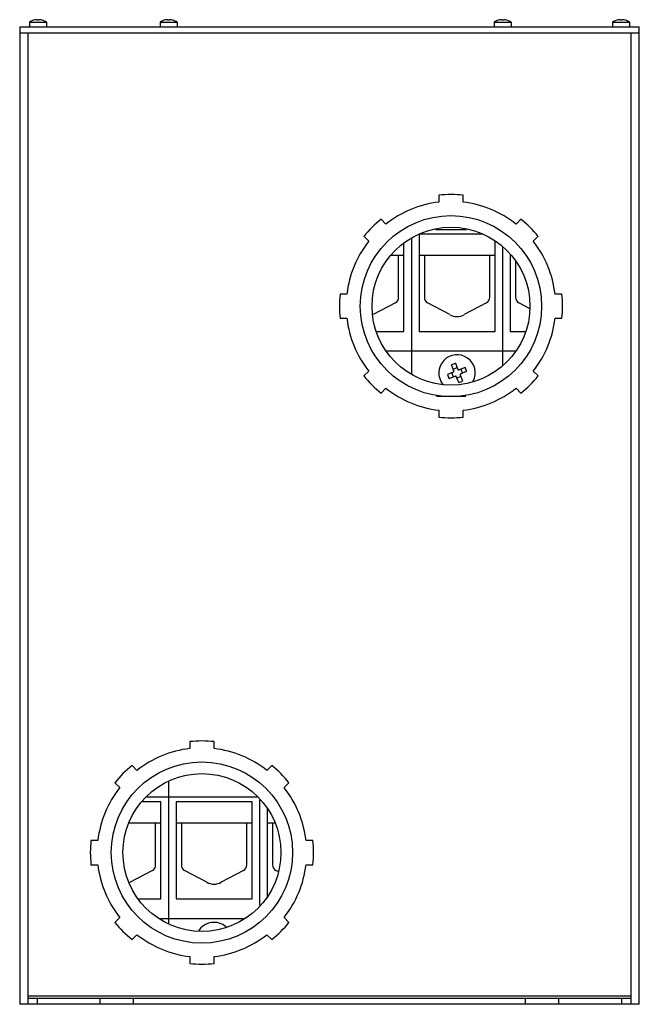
# Model space of a CAD drawing. Header units: millimetres. Extents: x 38 to 242, y 32 to 356.
import ezdxf

# ---------------------------------------------------------------- set-up
doc = ezdxf.new("R2010")
doc.units = ezdxf.units.MM
doc.header["$LTSCALE"] = 25.329524
doc.layers.get('0').update_dxf_attribs({"linetype": 'CONTINUOUS'})

msp = doc.modelspace()

# ---------------------------------------------------------------- linework, layer by layer
at = {"color": 7, "linetype": 'Continuous'}
for p, q in [((37.75, 354.1), (37.75, 32.1)), ((37.75, 354.1), (241.75, 354.1)), ((40.95, 355.65), (40.95, 354.1)), ((40.95, 355.65), (46.55, 355.65)), ((42.37, 356.3), (42.37, 356.31)), ((43.45, 356.46), (43.45, 356.3)), ((44.05, 356.3), (44.05, 356.46)), ((45.14, 356.31), (45.14, 356.3)), ((46.55, 355.65), (46.55, 354.1)), ((83.95, 355.65), (83.95, 354.1)), ((83.95, 355.65), (89.55, 355.65)), ((85.37, 356.3), (85.37, 356.31)), ((86.45, 356.46), (86.45, 356.3)), ((87.05, 356.3), (87.05, 356.46)), ((88.14, 356.31), (88.14, 356.3)), ((89.55, 355.65), (89.55, 354.1)), ((193.95, 355.65), (193.95, 354.1)), ((193.95, 355.65), (199.55, 355.65)), ((195.37, 356.3), (195.37, 356.31)), ((196.45, 356.46), (196.45, 356.3)), ((197.05, 356.3), (197.05, 356.46)), ((198.14, 356.31), (198.14, 356.3)), ((199.55, 355.65), (199.55, 354.1)), ((232.95, 355.65), (232.95, 354.1)), ((232.95, 355.65), (238.55, 355.65)), ((234.37, 356.3), (234.37, 356.31)), ((235.45, 356.46), (235.45, 356.3)), ((236.05, 356.3), (236.05, 356.46)), ((237.14, 356.31), (237.14, 356.3)), ((238.55, 355.65), (238.55, 354.1)), ((241.75, 32.1), (241.75, 354.1)), ((37.75, 352.1), (241.75, 352.1)), ((40.49, 32.1), (40.49, 352.1)), ((239.02, 352.1), (239.02, 32.1)), ((175.75, 298.64), (175.75, 296.37)), ((183.75, 296.37), (183.75, 298.64)), ((158.35, 289.16), (156.75, 290.76)), ((202.76, 290.76), (201.16, 289.16)), ((169.25, 285.8), (169.25, 253.8)), ((190.12, 285.8), (169.25, 285.8)), ((184.88, 287.3), (174.62, 287.3)), ((151.09, 285.11), (152.7, 283.51)), ((164.25, 253.8), (164.25, 282.84)), ((166.75, 284.29), (166.75, 239.92)), ((194.25, 253.8), (194.25, 283.42)), ((206.81, 283.51), (208.41, 285.11)), ((196.75, 281.58), (196.75, 242.63)), ((164.25, 278.8), (160.18, 278.8)), ((162.5, 265), (162.5, 278.8)), ((194.25, 278.8), (169.25, 278.8)), ((171, 278.8), (171, 265)), ((192.5, 265), (192.5, 278.8)), ((199.25, 278.89), (199.25, 253.8)), ((199.33, 278.8), (199.25, 278.8)), ((201, 277.01), (201, 265)), ((145.49, 266.1), (143.22, 266.1)), ((216.29, 266.1), (214.02, 266.1)), ((161.45, 263.24), (154.12, 259.3)), ((179.39, 259.3), (172.06, 263.24)), ((191.45, 263.24), (184.12, 259.3)), ((205.64, 261.32), (202.06, 263.24)), ((143.22, 258.1), (145.49, 258.1)), ((214.02, 258.1), (216.29, 258.1)), ((155.21, 253.8), (164.25, 253.8)), ((169.25, 253.8), (194.25, 253.8)), ((199.25, 253.8), (204.29, 253.8)), ((201.09, 247.3), (158.41, 247.3)), ((152.7, 240.7), (151.09, 239.1)), ((180.58, 240.36), (178.59, 239.54)), ((180.74, 240.76), (179.92, 242.75)), ((180.55, 238.86), (180.02, 240.13)), ((180.51, 241.31), (181.78, 241.84)), ((181.19, 243.27), (182.01, 241.28)), ((184.4, 241.94), (182.41, 241.12)), ((182.93, 239.84), (184.92, 240.67)), ((182.96, 241.35), (183.49, 240.07)), ((208.41, 239.1), (206.81, 240.7)), ((179.11, 238.27), (181.1, 239.09)), ((182.32, 236.94), (181.49, 238.93)), ((183, 238.9), (181.72, 238.37)), ((182.77, 239.45), (183.59, 237.46)), ((156.75, 233.44), (158.35, 235.04)), ((201.16, 235.04), (202.76, 233.44)), ((184.59, 232.3), (174.94, 232.3)), ((175.75, 227.84), (175.75, 225.57)), ((183.75, 225.57), (183.75, 227.84)), ((93.75, 118.64), (93.75, 116.37)), ((101.75, 116.37), (101.75, 118.64)), ((76.35, 109.16), (74.75, 110.76)), ((120.76, 110.76), (119.16, 109.16)), ((69.09, 105.11), (70.7, 103.51)), ((86.75, 105.44), (86.75, 58.77)), ((124.81, 103.51), (126.41, 105.11)), ((84.25, 98.8), (78.18, 98.8)), ((115.94, 100.3), (79.57, 100.3)), ((84.25, 66.8), (84.25, 98.8)), ((114.25, 98.8), (89.25, 98.8)), ((89.25, 98.8), (89.25, 66.8)), ((114.25, 66.8), (114.25, 98.8)), ((116.75, 99.43), (116.75, 64.78)), ((119.25, 96.7), (119.25, 67.49)), ((84.25, 91.8), (73.89, 91.8)), ((82.5, 78), (82.5, 91.8)), ((114.25, 91.8), (89.25, 91.8)), ((91, 91.8), (91, 78)), ((112.5, 78), (112.5, 91.8)), ((121.62, 91.8), (119.25, 91.8)), ((121, 91.8), (121, 78)), ((63.49, 86.1), (61.22, 86.1)), ((134.29, 86.1), (132.02, 86.1)), ((61.22, 78.1), (63.49, 78.1)), ((132.02, 78.1), (134.29, 78.1)), ((81.45, 76.24), (74.12, 72.3)), ((99.39, 72.3), (92.06, 76.24)), ((111.45, 76.24), (104.12, 72.3)), ((122.81, 75.83), (122.06, 76.24)), ((76.87, 66.8), (84.25, 66.8)), ((89.25, 66.8), (114.25, 66.8)), ((70.7, 60.7), (69.09, 59.1)), ((111.42, 60.3), (84.09, 60.3)), ((126.41, 59.1), (124.81, 60.7)), ((74.75, 53.44), (76.35, 55.04)), ((119.16, 55.04), (120.76, 53.44)), ((93.75, 47.84), (93.75, 45.57)), ((101.75, 45.57), (101.75, 47.84)), ((239.02, 34.84), (40.49, 34.84)), ((40.49, 34.1), (239.02, 34.1)), ((43.49, 34.1), (43.49, 32.1)), ((64.25, 32.1), (64.25, 34.1)), ((75.25, 32.1), (75.25, 34.1)), ((204.25, 32.1), (204.25, 34.1)), ((215.25, 32.1), (215.25, 34.1)), ((236.02, 32.1), (236.02, 34.1)), ((241.75, 32.1), (37.75, 32.1))]:
    msp.add_line(p, q, dxfattribs=at)
for centre, radius in [((179.75, 262.1), 29.85), ((179.75, 262.1), 26), ((97.75, 82.1), 29.85), ((97.75, 82.1), 26)]:
    msp.add_circle(centre, radius, dxfattribs=at)
for centre, radius, start, end in [((43.75, 351.5), 5, 106.1021, 124.0558), ((43.75, 351.5), 4.99, 96.9046, 106.0765), ((43.75, 350.71), 5.6, 86.9307, 93.0693), ((43.75, 351.5), 4.99, 73.9235, 83.0954), ((43.75, 351.5), 5, 55.9442, 73.8979), ((86.75, 351.5), 5, 106.1021, 124.0558), ((86.75, 351.5), 4.99, 96.9046, 106.0765), ((86.75, 350.71), 5.6, 86.9307, 93.0693), ((86.75, 351.5), 4.99, 73.9235, 83.0954), ((86.75, 351.5), 5, 55.9442, 73.8979), ((196.75, 351.5), 5, 106.1021, 124.0558), ((196.75, 351.5), 4.99, 96.9046, 106.0765), ((196.75, 350.71), 5.6, 86.9307, 93.0693), ((196.75, 351.5), 4.99, 73.9235, 83.0954), ((196.75, 351.5), 5, 55.9442, 73.8979), ((235.75, 351.5), 5, 106.1021, 124.0558), ((235.75, 351.5), 4.99, 96.9046, 106.0765), ((235.75, 350.71), 5.6, 86.9307, 93.0693), ((235.75, 351.5), 4.99, 73.9235, 83.0954), ((235.75, 351.5), 5, 55.9442, 73.8979), ((179.75, 262.1), 36.75, 83.7513, 96.2487), ((179.75, 262.1), 34.5, 96.658, 128.342), ((179.75, 262.1), 34.5, 51.658, 83.342), ((179.75, 262.1), 36.75, 128.7513, 141.2487), ((179.75, 262.1), 36.75, 38.7513, 51.2487), ((179.75, 262.1), 34.5, 141.658, 173.342), ((179.75, 262.1), 34.5, 6.658, 38.342), ((179.75, 262.1), 36.75, 173.7513, 186.2487), ((179.75, 262.1), 36.75, 353.7513, 6.2487), ((160.5, 265), 2, 298.2479, 360), ((173, 265), 2, 180, 241.7521), ((190.5, 265), 2, 298.2479, 360), ((203, 265), 2, 180, 241.7521), ((179.75, 262.1), 34.5, 186.658, 218.342), ((181.75, 263.7), 5, 241.7521, 298.2479), ((179.75, 262.1), 34.5, 321.658, 353.342), ((181.75, 240.1), 6, 333.1444, 218.793), ((188.02, 224.93), 19.57, 110.4276, 114.469), ((180.46, 240.64), 0.3, 292.4483, 22.4483), ((182.29, 241.4), 0.3, 202.4483, 292.4483), ((166.6, 233.84), 19.55, 22.447, 24.4698), ((166.6, 233.84), 19.55, 20.4268, 22.4495), ((179.75, 262.1), 36.75, 218.7513, 231.2487), ((196.91, 246.36), 19.55, 200.4268, 202.4495), ((196.91, 246.36), 19.55, 202.447, 204.4698), ((181.22, 238.81), 0.3, 22.4483, 112.4483), ((175.49, 255.27), 19.57, 290.4276, 294.469), ((183.05, 239.57), 0.3, 112.4483, 202.4483), ((179.75, 262.1), 36.75, 308.7513, 321.2487), ((179.75, 262.1), 34.5, 231.658, 263.342), ((179.75, 262.1), 34.5, 276.658, 308.342), ((179.75, 262.1), 36.75, 263.7513, 276.2487), ((97.75, 82.1), 36.75, 83.7513, 96.2487), ((97.75, 82.1), 34.5, 96.658, 128.342), ((97.75, 82.1), 34.5, 51.658, 83.342), ((97.75, 82.1), 36.75, 128.7513, 141.2487), ((97.75, 82.1), 36.75, 38.7513, 51.2487), ((97.75, 82.1), 34.5, 141.658, 173.342), ((97.75, 82.1), 34.5, 6.658, 38.342), ((97.75, 82.1), 36.75, 173.7513, 186.2487), ((97.75, 82.1), 36.75, 353.7513, 6.2487), ((97.75, 82.1), 34.5, 186.658, 218.342), ((80.5, 78), 2, 298.2479, 360), ((93, 78), 2, 180, 241.7521), ((110.5, 78), 2, 298.2479, 360), ((123, 78), 2, 180, 241.7521), ((97.75, 82.1), 34.5, 321.658, 353.342), ((71.75, 76.7), 5, 296.3549, 298.2479), ((101.75, 76.7), 5, 241.7521, 298.2479), ((97.75, 82.1), 36.75, 218.7513, 231.2487), ((101.75, 53.1), 6, 48.4166, 148.8213), ((97.75, 82.1), 36.75, 308.7513, 321.2487), ((97.75, 82.1), 34.5, 231.658, 263.342), ((97.75, 82.1), 34.5, 276.658, 308.342), ((97.75, 82.1), 36.75, 263.7513, 276.2487)]:
    msp.add_arc(centre, radius, start, end, dxfattribs=at)
for points, knots in [([(43.3, 356.47), (43.29, 356.47), (43.24, 356.47), (43.19, 356.46), (43.15, 356.46)], [0, 0, 0, 0, 0.234547, 1, 1, 1, 1]), ([(43.37, 356.47), (43.36, 356.47), (43.34, 356.47), (43.32, 356.47), (43.3, 356.47)], [0, 0, 0, 0, 0.230664, 1, 1, 1, 1]), ([(43.41, 356.47), (43.41, 356.47), (43.39, 356.47), (43.38, 356.47), (43.37, 356.47)], [0, 0, 0, 0, 0.217926, 1, 1, 1, 1]), ([(43.45, 356.46), (43.45, 356.46), (43.45, 356.46), (43.45, 356.47), (43.44, 356.47), (43.43, 356.47), (43.42, 356.47), (43.41, 356.47)], [0, 0, 0, 0, 0.11555, 0.200295, 0.308849, 0.602741, 1, 1, 1, 1]), ([(44.09, 356.47), (44.09, 356.47), (44.08, 356.47), (44.07, 356.47), (44.06, 356.47), (44.06, 356.46), (44.05, 356.46), (44.05, 356.46)], [0, 0, 0, 0, 0.397263, 0.691151, 0.799704, 0.884449, 1, 1, 1, 1]), ([(44.14, 356.47), (44.14, 356.47), (44.12, 356.47), (44.11, 356.47), (44.09, 356.47)], [0, 0, 0, 0, 0.281168, 1, 1, 1, 1]), ([(44.2, 356.47), (44.2, 356.47), (44.18, 356.47), (44.16, 356.47), (44.14, 356.47)], [0, 0, 0, 0, 0.268266, 1, 1, 1, 1]), ([(44.35, 356.46), (44.34, 356.46), (44.29, 356.47), (44.24, 356.47), (44.2, 356.47)], [0, 0, 0, 0, 0.260826, 1, 1, 1, 1]), ([(86.3, 356.47), (86.29, 356.47), (86.24, 356.47), (86.19, 356.46), (86.15, 356.46)], [0, 0, 0, 0, 0.234547, 1, 1, 1, 1]), ([(86.37, 356.47), (86.36, 356.47), (86.34, 356.47), (86.32, 356.47), (86.3, 356.47)], [0, 0, 0, 0, 0.230663, 1, 1, 1, 1]), ([(86.41, 356.47), (86.41, 356.47), (86.39, 356.47), (86.38, 356.47), (86.37, 356.47)], [0, 0, 0, 0, 0.217926, 1, 1, 1, 1]), ([(86.45, 356.46), (86.45, 356.46), (86.45, 356.46), (86.45, 356.47), (86.44, 356.47), (86.43, 356.47), (86.42, 356.47), (86.41, 356.47)], [0, 0, 0, 0, 0.11555, 0.200295, 0.308849, 0.602741, 1, 1, 1, 1]), ([(87.09, 356.47), (87.09, 356.47), (87.08, 356.47), (87.07, 356.47), (87.06, 356.47), (87.06, 356.46), (87.05, 356.46), (87.05, 356.46)], [0, 0, 0, 0, 0.397263, 0.691151, 0.799704, 0.884449, 1, 1, 1, 1]), ([(87.14, 356.47), (87.14, 356.47), (87.12, 356.47), (87.11, 356.47), (87.09, 356.47)], [0, 0, 0, 0, 0.281168, 1, 1, 1, 1]), ([(87.2, 356.47), (87.2, 356.47), (87.18, 356.47), (87.16, 356.47), (87.14, 356.47)], [0, 0, 0, 0, 0.268266, 1, 1, 1, 1]), ([(87.35, 356.46), (87.34, 356.46), (87.29, 356.47), (87.24, 356.47), (87.2, 356.47)], [0, 0, 0, 0, 0.260826, 1, 1, 1, 1]), ([(196.3, 356.47), (196.29, 356.47), (196.24, 356.47), (196.19, 356.46), (196.15, 356.46)], [0, 0, 0, 0, 0.234547, 1, 1, 1, 1]), ([(196.37, 356.47), (196.36, 356.47), (196.34, 356.47), (196.32, 356.47), (196.3, 356.47)], [0, 0, 0, 0, 0.230663, 1, 1, 1, 1]), ([(196.41, 356.47), (196.41, 356.47), (196.39, 356.47), (196.38, 356.47), (196.37, 356.47)], [0, 0, 0, 0, 0.217926, 1, 1, 1, 1]), ([(196.45, 356.46), (196.45, 356.46), (196.45, 356.46), (196.45, 356.47), (196.44, 356.47), (196.43, 356.47), (196.42, 356.47), (196.41, 356.47)], [0, 0, 0, 0, 0.11555, 0.200295, 0.308849, 0.602741, 1, 1, 1, 1]), ([(197.09, 356.47), (197.09, 356.47), (197.08, 356.47), (197.07, 356.47), (197.06, 356.47), (197.06, 356.46), (197.05, 356.46), (197.05, 356.46)], [0, 0, 0, 0, 0.397263, 0.691151, 0.799704, 0.884449, 1, 1, 1, 1]), ([(197.14, 356.47), (197.14, 356.47), (197.12, 356.47), (197.11, 356.47), (197.09, 356.47)], [0, 0, 0, 0, 0.281168, 1, 1, 1, 1]), ([(197.2, 356.47), (197.2, 356.47), (197.18, 356.47), (197.16, 356.47), (197.14, 356.47)], [0, 0, 0, 0, 0.268266, 1, 1, 1, 1]), ([(197.35, 356.46), (197.34, 356.46), (197.29, 356.47), (197.24, 356.47), (197.2, 356.47)], [0, 0, 0, 0, 0.260826, 1, 1, 1, 1]), ([(235.3, 356.47), (235.29, 356.47), (235.24, 356.47), (235.19, 356.46), (235.15, 356.46)], [0, 0, 0, 0, 0.234547, 1, 1, 1, 1]), ([(235.37, 356.47), (235.36, 356.47), (235.34, 356.47), (235.32, 356.47), (235.3, 356.47)], [0, 0, 0, 0, 0.230664, 1, 1, 1, 1]), ([(235.41, 356.47), (235.41, 356.47), (235.39, 356.47), (235.38, 356.47), (235.37, 356.47)], [0, 0, 0, 0, 0.217926, 1, 1, 1, 1]), ([(235.45, 356.46), (235.45, 356.46), (235.45, 356.46), (235.45, 356.47), (235.44, 356.47), (235.43, 356.47), (235.42, 356.47), (235.41, 356.47)], [0, 0, 0, 0, 0.11555, 0.200295, 0.308849, 0.602741, 1, 1, 1, 1]), ([(236.09, 356.47), (236.09, 356.47), (236.08, 356.47), (236.07, 356.47), (236.06, 356.47), (236.06, 356.46), (236.05, 356.46), (236.05, 356.46)], [0, 0, 0, 0, 0.397263, 0.691151, 0.799704, 0.884449, 1, 1, 1, 1]), ([(236.14, 356.47), (236.14, 356.47), (236.12, 356.47), (236.11, 356.47), (236.09, 356.47)], [0, 0, 0, 0, 0.281168, 1, 1, 1, 1]), ([(236.2, 356.47), (236.2, 356.47), (236.18, 356.47), (236.16, 356.47), (236.14, 356.47)], [0, 0, 0, 0, 0.268266, 1, 1, 1, 1]), ([(236.35, 356.46), (236.34, 356.46), (236.29, 356.47), (236.24, 356.47), (236.2, 356.47)], [0, 0, 0, 0, 0.260826, 1, 1, 1, 1])]:
    msp.add_open_spline(points, degree=3, knots=knots, dxfattribs=at)

doc.saveas('drawing.dxf')
